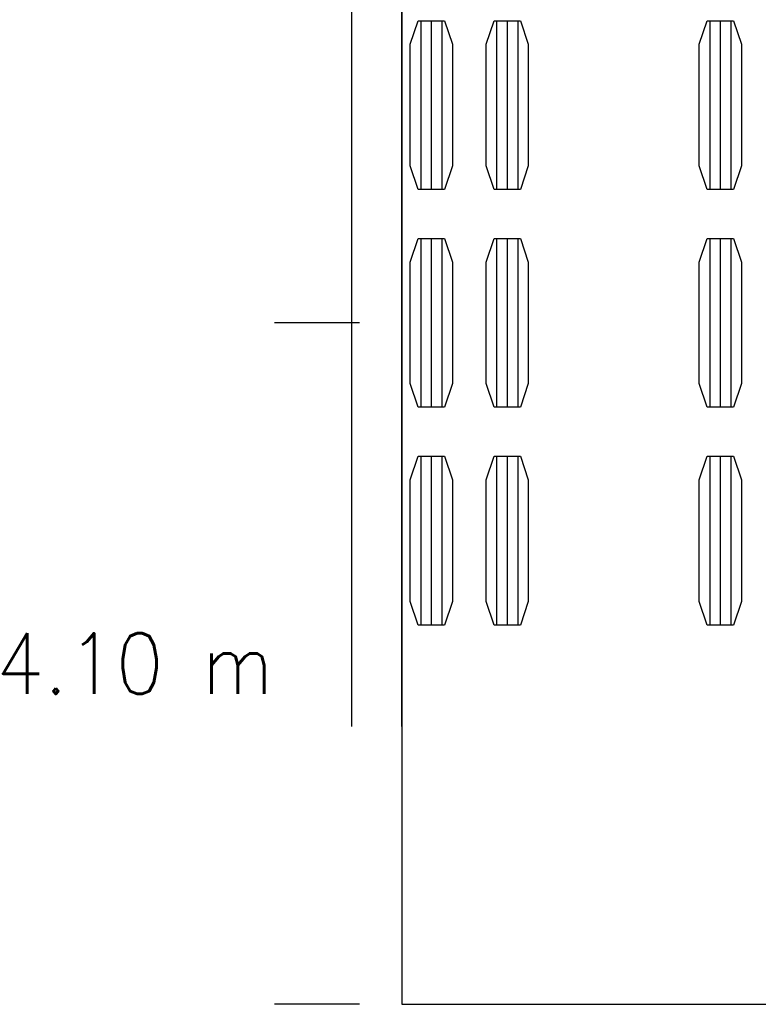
# Model space of a CAD drawing. Header units: metres. Extents: x 209747 to 209830, y 1182430 to 1182564.
# Tile 3 of 256: x 209747.32 to 209751.77, y 1182467.35 to 1182473.28. Entities that reach past the tile are written whole.
import ezdxf
from ezdxf.enums import TextEntityAlignment as Align

# ---------------------------------------------------------------- set-up
doc = ezdxf.new("R2010")
doc.units = ezdxf.units.M
doc.header["$MEASUREMENT"] = 0
doc.linetypes.add('DGN Style 2', pattern=[15.036391, 9.021834, -6.014556])
doc.layers.get('0').update_dxf_attribs({"color": 254})
doc.styles.add('TSText', font='simplex.shx')

# ---------------------------------------------------------------- blocks, each defined once
blk = doc.blocks.new('*U2')
at = {"color": 40, "linetype": 'Continuous'}
for p, q in [((-1.575, -25.8815), (-1.575, -25.7799)), ((-1.575, -25.983), (-1.575, -25.8815)), ((-1.575, -26.0846), (-1.575, -25.983)), ((-1.575, -26.1862), (-1.575, -26.0846)), ((-1.575, -26.2877), (-1.575, -26.1862)), ((-1.575, -26.3893), (-1.575, -26.2877)), ((-1.575, -26.4909), (-1.575, -26.3893)), ((-1.575, -26.5924), (-1.575, -26.4909)), ((-1.575, -26.694), (-1.575, -26.5924)), ((-1.575, -26.7956), (-1.575, -26.694)), ((-1.575, -26.8972), (-1.575, -26.7956)), ((-1.575, -26.9988), (-1.575, -26.8972)), ((-1.575, -27.1004), (-1.575, -26.9988)), ((-1.575, -27.202), (-1.575, -27.1004)), ((-1.575, -27.3035), (-1.575, -27.202)), ((-1.575, -27.4051), (-1.575, -27.3035)), ((-1.575, -27.5067), (-1.575, -27.4051)), ((-1.575, -27.6083), (-1.575, -27.5067)), ((-1.575, -27.7099), (-1.575, -27.6083)), ((-1.575, -27.8115), (-1.575, -27.7099)), ((-1.575, -27.9131), (-1.575, -27.8115)), ((-1.575, -28.0147), (-1.575, -27.9131)), ((-1.575, -28.1163), (-1.575, -28.0147)), ((-1.575, -28.2179), (-1.575, -28.1163)), ((-1.575, -28.3195), (-1.575, -28.2179)), ((-1.575, -28.4211), (-1.575, -28.3195)), ((-1.575, -28.5227), (-1.575, -28.4211)), ((-1.575, -28.6243), (-1.575, -28.5227)), ((-1.575, -28.7259), (-1.575, -28.6243)), ((-1.575, -28.8275), (-1.575, -28.7259)), ((-1.575, -28.9291), (-1.575, -28.8275)), ((-1.575, -29.0307), (-1.575, -28.9291)), ((-1.575, -29.1323), (-1.575, -29.0307)), ((-1.575, -29.2339), (-1.575, -29.1323)), ((-1.575, -29.3355), (-1.575, -29.2339)), ((-1.575, -29.4371), (-1.575, -29.3355)), ((-1.575, -29.5387), (-1.575, -29.4371)), ((-1.575, -29.6403), (-1.575, -29.5387)), ((-1.575, -29.7419), (-1.575, -29.6403)), ((-1.575, -29.8435), (-1.575, -29.7419)), ((-1.575, -29.9451), (-1.575, -29.8435)), ((-1.575, -29.979), (-1.575, -29.9451)), ((-1.575, -30.0128), (-1.575, -29.979)), ((-1.575, -30.0385), (-1.575, -30.0128))]:
    blk.add_line(p, q, dxfattribs=at)
at = {"color": 3, "linetype": 'Continuous'}
for p, q in [((-1.275, -25.8815), (-1.275, -25.7799)), ((-1.275, -25.983), (-1.275, -25.8815)), ((-1.275, -26.0846), (-1.275, -25.983)), ((-1.275, -26.1861), (-1.275, -26.0846)), ((-1.275, -26.2877), (-1.275, -26.1861)), ((-1.275, -26.3893), (-1.275, -26.2877)), ((-1.275, -26.4909), (-1.275, -26.3893)), ((-1.275, -26.5924), (-1.275, -26.4909)), ((-1.275, -26.694), (-1.275, -26.5924)), ((-1.275, -26.7956), (-1.275, -26.694)), ((-1.275, -26.8972), (-1.275, -26.7956)), ((-1.275, -26.9988), (-1.275, -26.8972)), ((-1.275, -27.1004), (-1.275, -26.9988)), ((-1.275, -27.202), (-1.275, -27.1004)), ((-1.275, -27.3035), (-1.275, -27.202)), ((-1.275, -27.4051), (-1.275, -27.3035)), ((-1.275, -27.5067), (-1.275, -27.4051)), ((-1.275, -27.6083), (-1.275, -27.5067)), ((-1.275, -27.7099), (-1.275, -27.6083)), ((-1.275, -27.8115), (-1.275, -27.7099)), ((-1.275, -27.9131), (-1.275, -27.8115)), ((-1.275, -28.0147), (-1.275, -27.9131)), ((-1.275, -28.1163), (-1.275, -28.0147)), ((-1.275, -28.2179), (-1.275, -28.1163)), ((-1.275, -28.3195), (-1.275, -28.2179)), ((-1.275, -28.4211), (-1.275, -28.3195)), ((-1.275, -28.5227), (-1.275, -28.4211)), ((-1.275, -28.6243), (-1.275, -28.5227)), ((-1.275, -28.7259), (-1.275, -28.6243)), ((-1.275, -28.8275), (-1.275, -28.7259)), ((-1.275, -28.9291), (-1.275, -28.8275)), ((-1.275, -29.0307), (-1.275, -28.9291)), ((-1.275, -29.1323), (-1.275, -29.0307)), ((-1.275, -29.2339), (-1.275, -29.1323)), ((-1.275, -29.3355), (-1.275, -29.2339)), ((-1.275, -29.4371), (-1.275, -29.3355)), ((-1.275, -29.5387), (-1.275, -29.4371)), ((-1.275, -29.6403), (-1.275, -29.5387)), ((-1.275, -29.7419), (-1.275, -29.6403)), ((-1.275, -29.8435), (-1.275, -29.7419)), ((-1.275, -29.9451), (-1.275, -29.8435)), ((-1.275, -29.979), (-1.275, -29.9451)), ((-1.275, -30.0128), (-1.275, -29.979)), ((-1.275, -30.0385), (-1.275, -30.0128))]:
    blk.add_line(p, q, dxfattribs=at)
blk = doc.blocks.new('*U3')
at = {"color": 40, "linetype": 'Continuous'}
for p, q in [((-1.575, -25.826), (-1.575, -25.7223)), ((-1.575, -25.9297), (-1.575, -25.826)), ((-1.575, -26.0333), (-1.575, -25.9297)), ((-1.575, -26.1369), (-1.575, -26.0333)), ((-1.575, -26.2405), (-1.575, -26.1369)), ((-1.575, -26.344), (-1.575, -26.2405)), ((-1.575, -26.4475), (-1.575, -26.344)), ((-1.575, -26.551), (-1.575, -26.4475)), ((-1.575, -26.6544), (-1.575, -26.551)), ((-1.575, -26.7577), (-1.575, -26.6544)), ((-1.575, -26.8611), (-1.575, -26.7577)), ((-1.575, -26.9644), (-1.575, -26.8611)), ((-1.575, -27.0676), (-1.575, -26.9644)), ((-1.575, -27.1709), (-1.575, -27.0676)), ((-1.575, -27.2741), (-1.575, -27.1709)), ((-1.575, -27.3773), (-1.575, -27.2741)), ((-1.575, -27.4804), (-1.575, -27.3773)), ((-1.575, -27.5835), (-1.575, -27.4804)), ((-1.575, -27.6866), (-1.575, -27.5835)), ((-1.575, -27.7897), (-1.575, -27.6866)), ((-1.575, -27.8928), (-1.575, -27.7897)), ((-1.575, -27.9958), (-1.575, -27.8928)), ((-1.575, -28.0988), (-1.575, -27.9958)), ((-1.575, -28.2018), (-1.575, -28.0988)), ((-1.575, -28.3048), (-1.575, -28.2018)), ((-1.575, -28.4077), (-1.575, -28.3048)), ((-1.575, -28.5107), (-1.575, -28.4077)), ((-1.575, -28.6136), (-1.575, -28.5107)), ((-1.575, -28.7165), (-1.575, -28.6136)), ((-1.575, -28.8193), (-1.575, -28.7165)), ((-1.575, -28.9222), (-1.575, -28.8193)), ((-1.575, -29.0251), (-1.575, -28.9222)), ((-1.575, -29.1279), (-1.575, -29.0251)), ((-1.575, -29.2307), (-1.575, -29.1279)), ((-1.575, -29.3335), (-1.575, -29.2307)), ((-1.575, -29.4363), (-1.575, -29.3335)), ((-1.575, -29.539), (-1.575, -29.4363)), ((-1.575, -29.6418), (-1.575, -29.539)), ((-1.575, -29.7445), (-1.575, -29.6418)), ((-1.575, -29.8473), (-1.575, -29.7445)), ((-1.575, -29.95), (-1.575, -29.8473)), ((-1.575, -29.9842), (-1.575, -29.95)), ((-1.575, -30.0184), (-1.575, -29.9842)), ((-1.575, -30.0385), (-1.575, -30.0184))]:
    blk.add_line(p, q, dxfattribs=at)
at = {"color": 3, "linetype": 'Continuous'}
for p, q in [((-1.275, -25.826), (-1.275, -25.7223)), ((-1.275, -25.9297), (-1.275, -25.826)), ((-1.275, -26.0333), (-1.275, -25.9297)), ((-1.275, -26.1369), (-1.275, -26.0333)), ((-1.275, -26.2405), (-1.275, -26.1369)), ((-1.275, -26.344), (-1.275, -26.2405)), ((-1.275, -26.4475), (-1.275, -26.344)), ((-1.275, -26.551), (-1.275, -26.4475)), ((-1.275, -26.6544), (-1.275, -26.551)), ((-1.275, -26.7577), (-1.275, -26.6544)), ((-1.275, -26.8611), (-1.275, -26.7577)), ((-1.275, -26.9644), (-1.275, -26.8611)), ((-1.275, -27.0676), (-1.275, -26.9644)), ((-1.275, -27.1709), (-1.275, -27.0676)), ((-1.275, -27.2741), (-1.275, -27.1709)), ((-1.275, -27.3773), (-1.275, -27.2741)), ((-1.275, -27.4804), (-1.275, -27.3773)), ((-1.275, -27.5835), (-1.275, -27.4804)), ((-1.275, -27.6866), (-1.275, -27.5835)), ((-1.275, -27.7897), (-1.275, -27.6866)), ((-1.275, -27.8928), (-1.275, -27.7897)), ((-1.275, -27.9958), (-1.275, -27.8928)), ((-1.275, -28.0988), (-1.275, -27.9958)), ((-1.275, -28.2018), (-1.275, -28.0988)), ((-1.275, -28.3048), (-1.275, -28.2018)), ((-1.275, -28.4077), (-1.275, -28.3048)), ((-1.275, -28.5107), (-1.275, -28.4077)), ((-1.275, -28.6136), (-1.275, -28.5107)), ((-1.275, -28.7165), (-1.275, -28.6136)), ((-1.275, -28.8193), (-1.275, -28.7165)), ((-1.275, -28.9222), (-1.275, -28.8193)), ((-1.275, -29.0251), (-1.275, -28.9222)), ((-1.275, -29.1279), (-1.275, -29.0251)), ((-1.275, -29.2307), (-1.275, -29.1279)), ((-1.275, -29.3335), (-1.275, -29.2307)), ((-1.275, -29.4363), (-1.275, -29.3335)), ((-1.275, -29.539), (-1.275, -29.4363)), ((-1.275, -29.6418), (-1.275, -29.539)), ((-1.275, -29.7445), (-1.275, -29.6418)), ((-1.275, -29.8473), (-1.275, -29.7445)), ((-1.275, -29.95), (-1.275, -29.8473)), ((-1.275, -29.9842), (-1.275, -29.95)), ((-1.275, -30.0184), (-1.275, -29.9842)), ((-1.275, -30.0385), (-1.275, -30.0184))]:
    blk.add_line(p, q, dxfattribs=at)
blk = doc.blocks.new('*U4')
at = {"color": 40, "linetype": 'Continuous'}
for p, q in [((-1.575, -25.8097), (-1.575, -25.7054)), ((-1.575, -25.914), (-1.575, -25.8097)), ((-1.575, -26.0182), (-1.575, -25.914)), ((-1.575, -26.1224), (-1.575, -26.0182)), ((-1.575, -26.2265), (-1.575, -26.1224)), ((-1.575, -26.3306), (-1.575, -26.2265)), ((-1.575, -26.4346), (-1.575, -26.3306)), ((-1.575, -26.5386), (-1.575, -26.4346)), ((-1.575, -26.6426), (-1.575, -26.5386)), ((-1.575, -26.7465), (-1.575, -26.6426)), ((-1.575, -26.8503), (-1.575, -26.7465)), ((-1.575, -26.9541), (-1.575, -26.8503)), ((-1.575, -27.0579), (-1.575, -26.9541)), ((-1.575, -27.1616), (-1.575, -27.0579)), ((-1.575, -27.2653), (-1.575, -27.1616)), ((-1.575, -27.369), (-1.575, -27.2653)), ((-1.575, -27.4726), (-1.575, -27.369)), ((-1.575, -27.5762), (-1.575, -27.4726)), ((-1.575, -27.6797), (-1.575, -27.5762)), ((-1.575, -27.7832), (-1.575, -27.6797)), ((-1.575, -27.8867), (-1.575, -27.7832)), ((-1.575, -27.9902), (-1.575, -27.8867)), ((-1.575, -28.0936), (-1.575, -27.9902)), ((-1.575, -28.197), (-1.575, -28.0936)), ((-1.575, -28.3003), (-1.575, -28.197)), ((-1.575, -28.4037), (-1.575, -28.3003)), ((-1.575, -28.5069), (-1.575, -28.4037)), ((-1.575, -28.6102), (-1.575, -28.5069)), ((-1.575, -28.7134), (-1.575, -28.6102)), ((-1.575, -28.8166), (-1.575, -28.7134)), ((-1.575, -28.9198), (-1.575, -28.8166)), ((-1.575, -29.0229), (-1.575, -28.9198)), ((-1.575, -29.1261), (-1.575, -29.0229)), ((-1.575, -29.2291), (-1.575, -29.1261)), ((-1.575, -29.3322), (-1.575, -29.2291)), ((-1.575, -29.4352), (-1.575, -29.3322)), ((-1.575, -29.5382), (-1.575, -29.4352)), ((-1.575, -29.6411), (-1.575, -29.5382)), ((-1.575, -29.744), (-1.575, -29.6411)), ((-1.575, -29.8469), (-1.575, -29.744)), ((-1.575, -29.9497), (-1.575, -29.8469)), ((-1.575, -29.984), (-1.575, -29.9497)), ((-1.575, -30.0182), (-1.575, -29.984)), ((-1.575, -30.0385), (-1.575, -30.0182))]:
    blk.add_line(p, q, dxfattribs=at)
at = {"color": 3, "linetype": 'Continuous'}
for p, q in [((-1.275, -25.8097), (-1.275, -25.7054)), ((-1.275, -25.914), (-1.275, -25.8097)), ((-1.275, -26.0182), (-1.275, -25.914)), ((-1.275, -26.1224), (-1.275, -26.0182)), ((-1.275, -26.2265), (-1.275, -26.1224)), ((-1.275, -26.3306), (-1.275, -26.2265)), ((-1.275, -26.4346), (-1.275, -26.3306)), ((-1.275, -26.5386), (-1.275, -26.4346)), ((-1.275, -26.6426), (-1.275, -26.5386)), ((-1.275, -26.7465), (-1.275, -26.6426)), ((-1.275, -26.8503), (-1.275, -26.7465)), ((-1.275, -26.9541), (-1.275, -26.8503)), ((-1.275, -27.0579), (-1.275, -26.9541)), ((-1.275, -27.1616), (-1.275, -27.0579)), ((-1.275, -27.2653), (-1.275, -27.1616)), ((-1.275, -27.369), (-1.275, -27.2653)), ((-1.275, -27.4726), (-1.275, -27.369)), ((-1.275, -27.5762), (-1.275, -27.4726)), ((-1.275, -27.6797), (-1.275, -27.5762)), ((-1.275, -27.7832), (-1.275, -27.6797)), ((-1.275, -27.8867), (-1.275, -27.7832)), ((-1.275, -27.9902), (-1.275, -27.8867)), ((-1.275, -28.0936), (-1.275, -27.9902)), ((-1.275, -28.197), (-1.275, -28.0936)), ((-1.275, -28.3003), (-1.275, -28.197)), ((-1.275, -28.4037), (-1.275, -28.3003)), ((-1.275, -28.5069), (-1.275, -28.4037)), ((-1.275, -28.6102), (-1.275, -28.5069)), ((-1.275, -28.7134), (-1.275, -28.6102)), ((-1.275, -28.8166), (-1.275, -28.7134)), ((-1.275, -28.9198), (-1.275, -28.8166)), ((-1.275, -29.0229), (-1.275, -28.9198)), ((-1.275, -29.1261), (-1.275, -29.0229)), ((-1.275, -29.2291), (-1.275, -29.1261)), ((-1.275, -29.3322), (-1.275, -29.2291)), ((-1.275, -29.4352), (-1.275, -29.3322)), ((-1.275, -29.5382), (-1.275, -29.4352)), ((-1.275, -29.6411), (-1.275, -29.5382)), ((-1.275, -29.744), (-1.275, -29.6411)), ((-1.275, -29.8469), (-1.275, -29.744)), ((-1.275, -29.9497), (-1.275, -29.8469)), ((-1.275, -29.984), (-1.275, -29.9497)), ((-1.275, -30.0182), (-1.275, -29.984)), ((-1.275, -30.0385), (-1.275, -30.0182))]:
    blk.add_line(p, q, dxfattribs=at)
blk = doc.blocks.new('*U5')
at = {"color": 40, "linetype": 'Continuous'}
for p, q in [((-1.575, -25.8231), (-1.575, -25.7206)), ((-1.575, -25.9255), (-1.575, -25.8231)), ((-1.575, -26.028), (-1.575, -25.9255)), ((-1.575, -26.1304), (-1.575, -26.028)), ((-1.575, -26.2329), (-1.575, -26.1304)), ((-1.575, -26.3353), (-1.575, -26.2329)), ((-1.575, -26.4378), (-1.575, -26.3353)), ((-1.575, -26.5403), (-1.575, -26.4378)), ((-1.575, -26.6428), (-1.575, -26.5403)), ((-1.575, -26.7452), (-1.575, -26.6428)), ((-1.575, -26.8478), (-1.575, -26.7452)), ((-1.575, -26.9503), (-1.575, -26.8478)), ((-1.575, -27.0528), (-1.575, -26.9503)), ((-1.575, -27.1554), (-1.575, -27.0528)), ((-1.575, -27.258), (-1.575, -27.1554)), ((-1.575, -27.3606), (-1.575, -27.258)), ((-1.575, -27.4632), (-1.575, -27.3606)), ((-1.575, -27.5659), (-1.575, -27.4632)), ((-1.575, -27.6686), (-1.575, -27.5659)), ((-1.575, -27.7713), (-1.575, -27.6686)), ((-1.575, -27.874), (-1.575, -27.7713)), ((-1.575, -27.9768), (-1.575, -27.874)), ((-1.575, -28.0796), (-1.575, -27.9768)), ((-1.575, -28.1824), (-1.575, -28.0796)), ((-1.575, -28.2852), (-1.575, -28.1824)), ((-1.575, -28.3881), (-1.575, -28.2852)), ((-1.575, -28.491), (-1.575, -28.3881)), ((-1.575, -28.5939), (-1.575, -28.491)), ((-1.575, -28.6969), (-1.575, -28.5939)), ((-1.575, -28.7999), (-1.575, -28.6969)), ((-1.575, -28.9029), (-1.575, -28.7999)), ((-1.575, -29.0059), (-1.575, -28.9029)), ((-1.575, -29.109), (-1.575, -29.0059)), ((-1.575, -29.2121), (-1.575, -29.109)), ((-1.575, -29.3153), (-1.575, -29.2121)), ((-1.575, -29.4184), (-1.575, -29.3153)), ((-1.575, -29.5216), (-1.575, -29.4184)), ((-1.575, -29.6248), (-1.575, -29.5216)), ((-1.575, -29.7281), (-1.575, -29.6248)), ((-1.575, -29.8314), (-1.575, -29.7281)), ((-1.575, -29.9347), (-1.575, -29.8314)), ((-1.575, -29.9692), (-1.575, -29.9347)), ((-1.575, -30.0036), (-1.575, -29.9692)), ((-1.575, -30.0381), (-1.575, -30.0036)), ((-1.575, -30.0385), (-1.575, -30.0381))]:
    blk.add_line(p, q, dxfattribs=at)
at = {"color": 3, "linetype": 'Continuous'}
for p, q in [((-1.275, -25.823), (-1.275, -25.7206)), ((-1.275, -25.9255), (-1.275, -25.823)), ((-1.275, -26.028), (-1.275, -25.9255)), ((-1.275, -26.1304), (-1.275, -26.028)), ((-1.275, -26.2329), (-1.275, -26.1304)), ((-1.275, -26.3353), (-1.275, -26.2329)), ((-1.275, -26.4378), (-1.275, -26.3353)), ((-1.275, -26.5403), (-1.275, -26.4378)), ((-1.275, -26.6428), (-1.275, -26.5403)), ((-1.275, -26.7452), (-1.275, -26.6428)), ((-1.275, -26.8478), (-1.275, -26.7452)), ((-1.275, -26.9503), (-1.275, -26.8478)), ((-1.275, -27.0528), (-1.275, -26.9503)), ((-1.275, -27.1554), (-1.275, -27.0528)), ((-1.275, -27.258), (-1.275, -27.1554)), ((-1.275, -27.3606), (-1.275, -27.258)), ((-1.275, -27.4632), (-1.275, -27.3606)), ((-1.275, -27.5659), (-1.275, -27.4632)), ((-1.275, -27.6686), (-1.275, -27.5659)), ((-1.275, -27.7713), (-1.275, -27.6686)), ((-1.275, -27.874), (-1.275, -27.7713)), ((-1.275, -27.9768), (-1.275, -27.874)), ((-1.275, -28.0796), (-1.275, -27.9768)), ((-1.275, -28.1824), (-1.275, -28.0796)), ((-1.275, -28.2852), (-1.275, -28.1824)), ((-1.275, -28.3881), (-1.275, -28.2852)), ((-1.275, -28.491), (-1.275, -28.3881)), ((-1.275, -28.5939), (-1.275, -28.491)), ((-1.275, -28.6969), (-1.275, -28.5939)), ((-1.275, -28.7999), (-1.275, -28.6969)), ((-1.275, -28.9029), (-1.275, -28.7999)), ((-1.275, -29.0059), (-1.275, -28.9029)), ((-1.275, -29.109), (-1.275, -29.0059)), ((-1.275, -29.2121), (-1.275, -29.109)), ((-1.275, -29.3153), (-1.275, -29.2121)), ((-1.275, -29.4184), (-1.275, -29.3153)), ((-1.275, -29.5216), (-1.275, -29.4184)), ((-1.275, -29.6248), (-1.275, -29.5216)), ((-1.275, -29.7281), (-1.275, -29.6248)), ((-1.275, -29.8314), (-1.275, -29.7281)), ((-1.275, -29.9347), (-1.275, -29.8314)), ((-1.275, -29.9692), (-1.275, -29.9347)), ((-1.275, -30.0036), (-1.275, -29.9692)), ((-1.275, -30.0381), (-1.275, -30.0036)), ((-1.275, -30.0385), (-1.275, -30.0381))]:
    blk.add_line(p, q, dxfattribs=at)
blk = doc.blocks.new('*U6')
at = {"color": 40, "linetype": 'Continuous'}
for p, q in [((-1.575, -25.8669), (-1.575, -25.7637)), ((-1.575, -25.9702), (-1.575, -25.8669)), ((-1.575, -26.0734), (-1.575, -25.9702)), ((-1.575, -26.1767), (-1.575, -26.0734)), ((-1.575, -26.28), (-1.575, -26.1767)), ((-1.575, -26.3832), (-1.575, -26.28)), ((-1.575, -26.4865), (-1.575, -26.3832)), ((-1.575, -26.5899), (-1.575, -26.4865)), ((-1.575, -26.6932), (-1.575, -26.5899)), ((-1.575, -26.7965), (-1.575, -26.6932)), ((-1.575, -26.8999), (-1.575, -26.7965)), ((-1.575, -27.0033), (-1.575, -26.8999)), ((-1.575, -27.1068), (-1.575, -27.0033)), ((-1.575, -27.2102), (-1.575, -27.1068)), ((-1.575, -27.3137), (-1.575, -27.2102)), ((-1.575, -27.4172), (-1.575, -27.3137)), ((-1.575, -27.5208), (-1.575, -27.4172)), ((-1.575, -27.6244), (-1.575, -27.5208)), ((-1.575, -27.728), (-1.575, -27.6244)), ((-1.575, -27.8317), (-1.575, -27.728)), ((-1.575, -27.9354), (-1.575, -27.8317)), ((-1.575, -28.0391), (-1.575, -27.9354)), ((-1.575, -28.1429), (-1.575, -28.0391)), ((-1.575, -28.2468), (-1.575, -28.1429)), ((-1.575, -28.3506), (-1.575, -28.2468)), ((-1.575, -28.4545), (-1.575, -28.3506)), ((-1.575, -28.5585), (-1.575, -28.4545)), ((-1.575, -28.6625), (-1.575, -28.5585)), ((-1.575, -28.7666), (-1.575, -28.6625)), ((-1.575, -28.8707), (-1.575, -28.7666)), ((-1.575, -28.9748), (-1.575, -28.8707)), ((-1.575, -29.079), (-1.575, -28.9748)), ((-1.575, -29.1832), (-1.575, -29.079)), ((-1.575, -29.2875), (-1.575, -29.1832)), ((-1.575, -29.3918), (-1.575, -29.2875)), ((-1.575, -29.4962), (-1.575, -29.3918)), ((-1.575, -29.6006), (-1.575, -29.4962)), ((-1.575, -29.7051), (-1.575, -29.6006)), ((-1.575, -29.8096), (-1.575, -29.7051)), ((-1.575, -29.9141), (-1.575, -29.8096)), ((-1.575, -30.0187), (-1.575, -29.9141)), ((-1.575, -30.0385), (-1.575, -30.0187))]:
    blk.add_line(p, q, dxfattribs=at)
at = {"color": 3, "linetype": 'Continuous'}
for p, q in [((-1.275, -25.8669), (-1.275, -25.7637)), ((-1.275, -25.9702), (-1.275, -25.8669)), ((-1.275, -26.0734), (-1.275, -25.9702)), ((-1.275, -26.1767), (-1.275, -26.0734)), ((-1.275, -26.2799), (-1.275, -26.1767)), ((-1.275, -26.3832), (-1.275, -26.2799)), ((-1.275, -26.4865), (-1.275, -26.3832)), ((-1.275, -26.5899), (-1.275, -26.4865)), ((-1.275, -26.6932), (-1.275, -26.5899)), ((-1.275, -26.7965), (-1.275, -26.6932)), ((-1.275, -26.8999), (-1.275, -26.7965)), ((-1.275, -27.0033), (-1.275, -26.8999)), ((-1.275, -27.1068), (-1.275, -27.0033)), ((-1.275, -27.2102), (-1.275, -27.1068)), ((-1.275, -27.3137), (-1.275, -27.2102)), ((-1.275, -27.4172), (-1.275, -27.3137)), ((-1.275, -27.5208), (-1.275, -27.4172)), ((-1.275, -27.6244), (-1.275, -27.5208)), ((-1.275, -27.728), (-1.275, -27.6244)), ((-1.275, -27.8317), (-1.275, -27.728)), ((-1.275, -27.9354), (-1.275, -27.8317)), ((-1.275, -28.0391), (-1.275, -27.9354)), ((-1.275, -28.1429), (-1.275, -28.0391)), ((-1.275, -28.2468), (-1.275, -28.1429)), ((-1.275, -28.3506), (-1.275, -28.2468)), ((-1.275, -28.4545), (-1.275, -28.3506)), ((-1.275, -28.5585), (-1.275, -28.4545)), ((-1.275, -28.6625), (-1.275, -28.5585)), ((-1.275, -28.7666), (-1.275, -28.6625)), ((-1.275, -28.8707), (-1.275, -28.7666)), ((-1.275, -28.9748), (-1.275, -28.8707)), ((-1.275, -29.079), (-1.275, -28.9748)), ((-1.275, -29.1832), (-1.275, -29.079)), ((-1.275, -29.2875), (-1.275, -29.1832)), ((-1.275, -29.3918), (-1.275, -29.2875)), ((-1.275, -29.4962), (-1.275, -29.3918)), ((-1.275, -29.6006), (-1.275, -29.4962)), ((-1.275, -29.7051), (-1.275, -29.6006)), ((-1.275, -29.8096), (-1.275, -29.7051)), ((-1.275, -29.9141), (-1.275, -29.8096)), ((-1.275, -30.0187), (-1.275, -29.9141)), ((-1.275, -30.0385), (-1.275, -30.0187))]:
    blk.add_line(p, q, dxfattribs=at)
blk = doc.blocks.new('*U7')
at = {"color": 40, "linetype": 'Continuous'}
for p, q in [((-1.575, -25.8328), (-1.575, -25.7302)), ((-1.575, -25.9353), (-1.575, -25.8328)), ((-1.575, -26.0379), (-1.575, -25.9353)), ((-1.575, -26.1404), (-1.575, -26.0379)), ((-1.575, -26.243), (-1.575, -26.1404)), ((-1.575, -26.3455), (-1.575, -26.243)), ((-1.575, -26.4481), (-1.575, -26.3455)), ((-1.575, -26.5507), (-1.575, -26.4481)), ((-1.575, -26.6532), (-1.575, -26.5507)), ((-1.575, -26.7558), (-1.575, -26.6532)), ((-1.575, -26.8585), (-1.575, -26.7558)), ((-1.575, -26.9611), (-1.575, -26.8585)), ((-1.575, -27.0637), (-1.575, -26.9611)), ((-1.575, -27.1664), (-1.575, -27.0637)), ((-1.575, -27.2691), (-1.575, -27.1664)), ((-1.575, -27.3718), (-1.575, -27.2691)), ((-1.575, -27.4745), (-1.575, -27.3718)), ((-1.575, -27.5773), (-1.575, -27.4745)), ((-1.575, -27.6801), (-1.575, -27.5773)), ((-1.575, -27.7828), (-1.575, -27.6801)), ((-1.575, -27.8857), (-1.575, -27.7828)), ((-1.575, -27.9885), (-1.575, -27.8857)), ((-1.575, -28.0914), (-1.575, -27.9885)), ((-1.575, -28.1943), (-1.575, -28.0914)), ((-1.575, -28.2972), (-1.575, -28.1943)), ((-1.575, -28.4001), (-1.575, -28.2972)), ((-1.575, -28.503), (-1.575, -28.4001)), ((-1.575, -28.606), (-1.575, -28.503)), ((-1.575, -28.709), (-1.575, -28.606)), ((-1.575, -28.812), (-1.575, -28.709)), ((-1.575, -28.9151), (-1.575, -28.812)), ((-1.575, -29.0182), (-1.575, -28.9151)), ((-1.575, -29.1212), (-1.575, -29.0182)), ((-1.575, -29.2244), (-1.575, -29.1212)), ((-1.575, -29.3275), (-1.575, -29.2244)), ((-1.575, -29.4307), (-1.575, -29.3275)), ((-1.575, -29.5339), (-1.575, -29.4307)), ((-1.575, -29.6371), (-1.575, -29.5339)), ((-1.575, -29.7403), (-1.575, -29.6371)), ((-1.575, -29.8436), (-1.575, -29.7403)), ((-1.575, -29.9469), (-1.575, -29.8436)), ((-1.575, -29.9813), (-1.575, -29.9469)), ((-1.575, -30.0157), (-1.575, -29.9813)), ((-1.575, -30.0385), (-1.575, -30.0157))]:
    blk.add_line(p, q, dxfattribs=at)
at = {"color": 3, "linetype": 'Continuous'}
for p, q in [((-1.275, -25.8328), (-1.275, -25.7302)), ((-1.275, -25.9353), (-1.275, -25.8328)), ((-1.275, -26.0379), (-1.275, -25.9353)), ((-1.275, -26.1404), (-1.275, -26.0379)), ((-1.275, -26.243), (-1.275, -26.1404)), ((-1.275, -26.3455), (-1.275, -26.243)), ((-1.275, -26.4481), (-1.275, -26.3455)), ((-1.275, -26.5507), (-1.275, -26.4481)), ((-1.275, -26.6532), (-1.275, -26.5507)), ((-1.275, -26.7558), (-1.275, -26.6532)), ((-1.275, -26.8585), (-1.275, -26.7558)), ((-1.275, -26.9611), (-1.275, -26.8585)), ((-1.275, -27.0637), (-1.275, -26.9611)), ((-1.275, -27.1664), (-1.275, -27.0637)), ((-1.275, -27.2691), (-1.275, -27.1664)), ((-1.275, -27.3718), (-1.275, -27.2691)), ((-1.275, -27.4745), (-1.275, -27.3718)), ((-1.275, -27.5773), (-1.275, -27.4745)), ((-1.275, -27.6801), (-1.275, -27.5773)), ((-1.275, -27.7828), (-1.275, -27.6801)), ((-1.275, -27.8857), (-1.275, -27.7828)), ((-1.275, -27.9885), (-1.275, -27.8857)), ((-1.275, -28.0914), (-1.275, -27.9885)), ((-1.275, -28.1943), (-1.275, -28.0914)), ((-1.275, -28.2972), (-1.275, -28.1943)), ((-1.275, -28.4001), (-1.275, -28.2972)), ((-1.275, -28.503), (-1.275, -28.4001)), ((-1.275, -28.606), (-1.275, -28.503)), ((-1.275, -28.709), (-1.275, -28.606)), ((-1.275, -28.812), (-1.275, -28.709)), ((-1.275, -28.9151), (-1.275, -28.812)), ((-1.275, -29.0182), (-1.275, -28.9151)), ((-1.275, -29.1212), (-1.275, -29.0182)), ((-1.275, -29.2244), (-1.275, -29.1212)), ((-1.275, -29.3275), (-1.275, -29.2244)), ((-1.275, -29.4307), (-1.275, -29.3275)), ((-1.275, -29.5339), (-1.275, -29.4307)), ((-1.275, -29.6371), (-1.275, -29.5339)), ((-1.275, -29.7403), (-1.275, -29.6371)), ((-1.275, -29.8436), (-1.275, -29.7403)), ((-1.275, -29.9469), (-1.275, -29.8436)), ((-1.275, -29.9813), (-1.275, -29.9469)), ((-1.275, -30.0157), (-1.275, -29.9813)), ((-1.275, -30.0385), (-1.275, -30.0157))]:
    blk.add_line(p, q, dxfattribs=at)
blk = doc.blocks.new('*U8')
at = {"color": 40, "linetype": 'Continuous'}
for p, q in [((-1.575, -25.8355), (-1.575, -25.7328)), ((-1.575, -25.9381), (-1.575, -25.8355)), ((-1.575, -26.0407), (-1.575, -25.9381)), ((-1.575, -26.1434), (-1.575, -26.0407)), ((-1.575, -26.246), (-1.575, -26.1434)), ((-1.575, -26.3487), (-1.575, -26.246)), ((-1.575, -26.4513), (-1.575, -26.3487)), ((-1.575, -26.554), (-1.575, -26.4513)), ((-1.575, -26.6566), (-1.575, -26.554)), ((-1.575, -26.7593), (-1.575, -26.6566)), ((-1.575, -26.862), (-1.575, -26.7593)), ((-1.575, -26.9647), (-1.575, -26.862)), ((-1.575, -27.0674), (-1.575, -26.9647)), ((-1.575, -27.1702), (-1.575, -27.0674)), ((-1.575, -27.2729), (-1.575, -27.1702)), ((-1.575, -27.3756), (-1.575, -27.2729)), ((-1.575, -27.4784), (-1.575, -27.3756)), ((-1.575, -27.5812), (-1.575, -27.4784)), ((-1.575, -27.684), (-1.575, -27.5812)), ((-1.575, -27.7868), (-1.575, -27.684)), ((-1.575, -27.8897), (-1.575, -27.7868)), ((-1.575, -27.9925), (-1.575, -27.8897)), ((-1.575, -28.0954), (-1.575, -27.9925)), ((-1.575, -28.1983), (-1.575, -28.0954)), ((-1.575, -28.3012), (-1.575, -28.1983)), ((-1.575, -28.4041), (-1.575, -28.3012)), ((-1.575, -28.507), (-1.575, -28.4041)), ((-1.575, -28.61), (-1.575, -28.507)), ((-1.575, -28.713), (-1.575, -28.61)), ((-1.575, -28.816), (-1.575, -28.713)), ((-1.575, -28.919), (-1.575, -28.816)), ((-1.575, -29.022), (-1.575, -28.919)), ((-1.575, -29.1251), (-1.575, -29.022)), ((-1.575, -29.2282), (-1.575, -29.1251)), ((-1.575, -29.3313), (-1.575, -29.2282)), ((-1.575, -29.4345), (-1.575, -29.3313)), ((-1.575, -29.5376), (-1.575, -29.4345)), ((-1.575, -29.6408), (-1.575, -29.5376)), ((-1.575, -29.744), (-1.575, -29.6408)), ((-1.575, -29.8472), (-1.575, -29.744)), ((-1.575, -29.9505), (-1.575, -29.8472)), ((-1.575, -29.9849), (-1.575, -29.9505)), ((-1.575, -30.0194), (-1.575, -29.9849)), ((-1.575, -30.0385), (-1.575, -30.0194))]:
    blk.add_line(p, q, dxfattribs=at)
at = {"color": 3, "linetype": 'Continuous'}
for p, q in [((-1.275, -25.8355), (-1.275, -25.7328)), ((-1.275, -25.9381), (-1.275, -25.8355)), ((-1.275, -26.0407), (-1.275, -25.9381)), ((-1.275, -26.1434), (-1.275, -26.0407)), ((-1.275, -26.246), (-1.275, -26.1434)), ((-1.275, -26.3487), (-1.275, -26.246)), ((-1.275, -26.4513), (-1.275, -26.3487)), ((-1.275, -26.554), (-1.275, -26.4513)), ((-1.275, -26.6566), (-1.275, -26.554)), ((-1.275, -26.7593), (-1.275, -26.6566)), ((-1.275, -26.862), (-1.275, -26.7593)), ((-1.275, -26.9647), (-1.275, -26.862)), ((-1.275, -27.0674), (-1.275, -26.9647)), ((-1.275, -27.1702), (-1.275, -27.0674)), ((-1.275, -27.2729), (-1.275, -27.1702)), ((-1.275, -27.3756), (-1.275, -27.2729)), ((-1.275, -27.4784), (-1.275, -27.3756)), ((-1.275, -27.5812), (-1.275, -27.4784)), ((-1.275, -27.684), (-1.275, -27.5812)), ((-1.275, -27.7868), (-1.275, -27.684)), ((-1.275, -27.8897), (-1.275, -27.7868)), ((-1.275, -27.9925), (-1.275, -27.8897)), ((-1.275, -28.0954), (-1.275, -27.9925)), ((-1.275, -28.1983), (-1.275, -28.0954)), ((-1.275, -28.3012), (-1.275, -28.1983)), ((-1.275, -28.4041), (-1.275, -28.3012)), ((-1.275, -28.507), (-1.275, -28.4041)), ((-1.275, -28.61), (-1.275, -28.507)), ((-1.275, -28.713), (-1.275, -28.61)), ((-1.275, -28.816), (-1.275, -28.713)), ((-1.275, -28.919), (-1.275, -28.816)), ((-1.275, -29.022), (-1.275, -28.919)), ((-1.275, -29.1251), (-1.275, -29.022)), ((-1.275, -29.2282), (-1.275, -29.1251)), ((-1.275, -29.3313), (-1.275, -29.2282)), ((-1.275, -29.4345), (-1.275, -29.3313)), ((-1.275, -29.5376), (-1.275, -29.4345)), ((-1.275, -29.6408), (-1.275, -29.5376)), ((-1.275, -29.744), (-1.275, -29.6408)), ((-1.275, -29.8472), (-1.275, -29.744)), ((-1.275, -29.9505), (-1.275, -29.8472)), ((-1.275, -29.9849), (-1.275, -29.9505)), ((-1.275, -30.0194), (-1.275, -29.9849)), ((-1.275, -30.0385), (-1.275, -30.0194))]:
    blk.add_line(p, q, dxfattribs=at)
blk = doc.blocks.new('*U9')
at = {"color": 40, "linetype": 'Continuous'}
for p, q in [((-1.575, -25.8051), (-1.575, -25.7035)), ((-1.575, -25.9066), (-1.575, -25.8051)), ((-1.575, -26.0082), (-1.575, -25.9066)), ((-1.575, -26.1097), (-1.575, -26.0082)), ((-1.575, -26.2113), (-1.575, -26.1097)), ((-1.575, -26.3129), (-1.575, -26.2113)), ((-1.575, -26.4144), (-1.575, -26.3129)), ((-1.575, -26.516), (-1.575, -26.4144)), ((-1.575, -26.6176), (-1.575, -26.516)), ((-1.575, -26.7192), (-1.575, -26.6176)), ((-1.575, -26.8208), (-1.575, -26.7192)), ((-1.575, -26.9223), (-1.575, -26.8208)), ((-1.575, -27.0239), (-1.575, -26.9223)), ((-1.575, -27.1255), (-1.575, -27.0239)), ((-1.575, -27.2271), (-1.575, -27.1255)), ((-1.575, -27.3287), (-1.575, -27.2271)), ((-1.575, -27.4303), (-1.575, -27.3287)), ((-1.575, -27.5319), (-1.575, -27.4303)), ((-1.575, -27.6335), (-1.575, -27.5319)), ((-1.575, -27.7351), (-1.575, -27.6335)), ((-1.575, -27.8367), (-1.575, -27.7351)), ((-1.575, -27.9383), (-1.575, -27.8367)), ((-1.575, -28.0399), (-1.575, -27.9383)), ((-1.575, -28.1415), (-1.575, -28.0399)), ((-1.575, -28.2431), (-1.575, -28.1415)), ((-1.575, -28.3447), (-1.575, -28.2431)), ((-1.575, -28.4463), (-1.575, -28.3447)), ((-1.575, -28.5479), (-1.575, -28.4463)), ((-1.575, -28.6495), (-1.575, -28.5479)), ((-1.575, -28.7511), (-1.575, -28.6495)), ((-1.575, -28.8527), (-1.575, -28.7511)), ((-1.575, -28.9543), (-1.575, -28.8527)), ((-1.575, -29.0559), (-1.575, -28.9543)), ((-1.575, -29.1575), (-1.575, -29.0559)), ((-1.575, -29.2591), (-1.575, -29.1575)), ((-1.575, -29.3607), (-1.575, -29.2591)), ((-1.575, -29.4623), (-1.575, -29.3607)), ((-1.575, -29.5639), (-1.575, -29.4623)), ((-1.575, -29.6655), (-1.575, -29.5639)), ((-1.575, -29.7671), (-1.575, -29.6655)), ((-1.575, -29.8687), (-1.575, -29.7671)), ((-1.575, -29.9703), (-1.575, -29.8687)), ((-1.575, -30.0041), (-1.575, -29.9703)), ((-1.575, -30.038), (-1.575, -30.0041)), ((-1.575, -30.0385), (-1.575, -30.038))]:
    blk.add_line(p, q, dxfattribs=at)
at = {"color": 3, "linetype": 'Continuous'}
for p, q in [((-1.275, -25.8051), (-1.275, -25.7035)), ((-1.275, -25.9066), (-1.275, -25.8051)), ((-1.275, -26.0082), (-1.275, -25.9066)), ((-1.275, -26.1097), (-1.275, -26.0082)), ((-1.275, -26.2113), (-1.275, -26.1097)), ((-1.275, -26.3129), (-1.275, -26.2113)), ((-1.275, -26.4144), (-1.275, -26.3129)), ((-1.275, -26.516), (-1.275, -26.4144)), ((-1.275, -26.6176), (-1.275, -26.516)), ((-1.275, -26.7192), (-1.275, -26.6176)), ((-1.275, -26.8208), (-1.275, -26.7192)), ((-1.275, -26.9223), (-1.275, -26.8208)), ((-1.275, -27.0239), (-1.275, -26.9223)), ((-1.275, -27.1255), (-1.275, -27.0239)), ((-1.275, -27.2271), (-1.275, -27.1255)), ((-1.275, -27.3287), (-1.275, -27.2271)), ((-1.275, -27.4303), (-1.275, -27.3287)), ((-1.275, -27.5319), (-1.275, -27.4303)), ((-1.275, -27.6335), (-1.275, -27.5319)), ((-1.275, -27.7351), (-1.275, -27.6335)), ((-1.275, -27.8367), (-1.275, -27.7351)), ((-1.275, -27.9383), (-1.275, -27.8367)), ((-1.275, -28.0399), (-1.275, -27.9383)), ((-1.275, -28.1415), (-1.275, -28.0399)), ((-1.275, -28.2431), (-1.275, -28.1415)), ((-1.275, -28.3447), (-1.275, -28.2431)), ((-1.275, -28.4463), (-1.275, -28.3447)), ((-1.275, -28.5479), (-1.275, -28.4463)), ((-1.275, -28.6495), (-1.275, -28.5479)), ((-1.275, -28.7511), (-1.275, -28.6495)), ((-1.275, -28.8527), (-1.275, -28.7511)), ((-1.275, -28.9543), (-1.275, -28.8527)), ((-1.275, -29.0559), (-1.275, -28.9543)), ((-1.275, -29.1575), (-1.275, -29.0559)), ((-1.275, -29.2591), (-1.275, -29.1575)), ((-1.275, -29.3607), (-1.275, -29.2591)), ((-1.275, -29.4623), (-1.275, -29.3607)), ((-1.275, -29.5639), (-1.275, -29.4623)), ((-1.275, -29.6655), (-1.275, -29.5639)), ((-1.275, -29.7671), (-1.275, -29.6655)), ((-1.275, -29.8687), (-1.275, -29.7671)), ((-1.275, -29.9703), (-1.275, -29.8687)), ((-1.275, -30.0041), (-1.275, -29.9703)), ((-1.275, -30.038), (-1.275, -30.0041)), ((-1.275, -30.0385), (-1.275, -30.038))]:
    blk.add_line(p, q, dxfattribs=at)
blk = doc.blocks.new('ATTEMP_2')
at = {"color": 3, "linetype": 'Continuous'}
for p, q in [((-10.302, 1.1615), (-11.318, 1.1615)), ((-8.992, 1.1615), (-10.008, 1.1615)), ((-7.682, 1.1615), (-8.698, 1.1615)), ((-10.302, 1.098), (-11.318, 1.098)), ((-8.992, 1.098), (-10.008, 1.098)), ((-7.682, 1.098), (-8.698, 1.098)), ((-10.302, 1.0345), (-11.318, 1.0345)), ((-8.992, 1.0345), (-10.008, 1.0345)), ((-7.682, 1.0345), (-8.698, 1.0345)), ((-10.302, 0.7045), (-11.318, 0.7045)), ((-8.992, 0.7045), (-10.008, 0.7045)), ((-7.682, 0.7045), (-8.698, 0.7045)), ((-10.302, 0.641), (-11.318, 0.641)), ((-8.992, 0.641), (-10.008, 0.641)), ((-7.682, 0.641), (-8.698, 0.641)), ((-10.302, 0.5775), (-11.318, 0.5775)), ((-8.992, 0.5775), (-10.008, 0.5775)), ((-7.682, 0.5775), (-8.698, 0.5775)), ((-10.302, -0.5775), (-11.318, -0.5775)), ((-8.992, -0.5775), (-10.008, -0.5775)), ((-7.682, -0.5775), (-8.698, -0.5775)), ((-10.302, -0.641), (-11.318, -0.641)), ((-8.992, -0.641), (-10.008, -0.641)), ((-7.682, -0.641), (-8.698, -0.641)), ((-10.302, -0.7045), (-11.318, -0.7045)), ((-8.992, -0.7045), (-10.008, -0.7045)), ((-7.682, -0.7045), (-8.698, -0.7045))]:
    blk.add_line(p, q, dxfattribs=at)
at = {"color": 254, "flags": 128}
blk.add_lwpolyline([(0, 1.275), (-13.6, 1.275), (-13.6, -1.275), (0, -1.275), (0, 1.275), (0, 1.275)], dxfattribs=at)
at = {"color": 254, "linetype": 'DGN Style 2', "flags": 128}
for points in [[(-10.302, 1.1772), (-10.302, 1.0188), (-10.4442, 0.971), (-11.1758, 0.971), (-11.318, 1.0188), (-11.318, 1.1772), (-11.1758, 1.225), (-10.4442, 1.225)], [(-8.992, 1.1772), (-8.992, 1.0188), (-9.1342, 0.971), (-9.8658, 0.971), (-10.008, 1.0188), (-10.008, 1.1772), (-9.8658, 1.225), (-9.1342, 1.225)], [(-7.682, 1.1772), (-7.682, 1.0188), (-7.8242, 0.971), (-8.5558, 0.971), (-8.698, 1.0188), (-8.698, 1.1772), (-8.5558, 1.225), (-7.8242, 1.225)], [(-10.302, 0.7202), (-10.302, 0.5618), (-10.4442, 0.514), (-11.1758, 0.514), (-11.318, 0.5618), (-11.318, 0.7202), (-11.1758, 0.768), (-10.4442, 0.768)], [(-8.992, 0.7202), (-8.992, 0.5618), (-9.1342, 0.514), (-9.8658, 0.514), (-10.008, 0.5618), (-10.008, 0.7202), (-9.8658, 0.768), (-9.1342, 0.768)], [(-7.682, 0.7202), (-7.682, 0.5618), (-7.8242, 0.514), (-8.5558, 0.514), (-8.698, 0.5618), (-8.698, 0.7202), (-8.5558, 0.768), (-7.8242, 0.768)], [(-10.302, -0.5618), (-10.302, -0.7202), (-10.4442, -0.768), (-11.1758, -0.768), (-11.318, -0.7202), (-11.318, -0.5618), (-11.1758, -0.514), (-10.4442, -0.514)], [(-8.992, -0.5618), (-8.992, -0.7202), (-9.1342, -0.768), (-9.8658, -0.768), (-10.008, -0.7202), (-10.008, -0.5618), (-9.8658, -0.514), (-9.1342, -0.514)], [(-7.682, -0.5618), (-7.682, -0.7202), (-7.8242, -0.768), (-8.5558, -0.768), (-8.698, -0.7202), (-8.698, -0.5618), (-8.5558, -0.514), (-7.8242, -0.514)]]:
    blk.add_lwpolyline(points, close=True, dxfattribs=at)
blk = doc.blocks.new('ATTEMP_1')
at = {"color": 254, "rotation": 90}
blk.add_blockref('ATTEMP_2', (0, -18.11), dxfattribs=at)
blk = doc.blocks.new('ATTEMP')
at = {"color": 254, "linetype": 'Continuous'}
for p, q in [((-12.01, -27.61), (-12.52, -27.61)), ((-12.01, -31.71), (-12.52, -31.71))]:
    blk.add_line(p, q, dxfattribs=at)
at = {"color": 3, "linetype": 'Continuous'}
for name in ['*U9', '*U8', '*U7', '*U6', '*U4', '*U2', '*U5', '*U3']:
    blk.add_blockref(name, (-10.48, 0), dxfattribs=at)
at = {"color": 254}
blk.add_blockref('ATTEMP_1', (-10.48, 0), dxfattribs=at)
at = {"color": 4, "linetype": 'Continuous', "lineweight": 0, "style": 'TSText'}
blk.add_text('4.10 m', height=0.36576, dxfattribs=at).set_placement((-12.52, -29.66), align=Align.MIDDLE_RIGHT)

msp = doc.modelspace()

# ---------------------------------------------------------------- block references
at = {"color": 1, "linetype": 'DGN Style 2'}
msp.add_blockref('ATTEMP', (209761.3776, 1182499.0611), dxfattribs=at)

doc.saveas('drawing.dxf')
